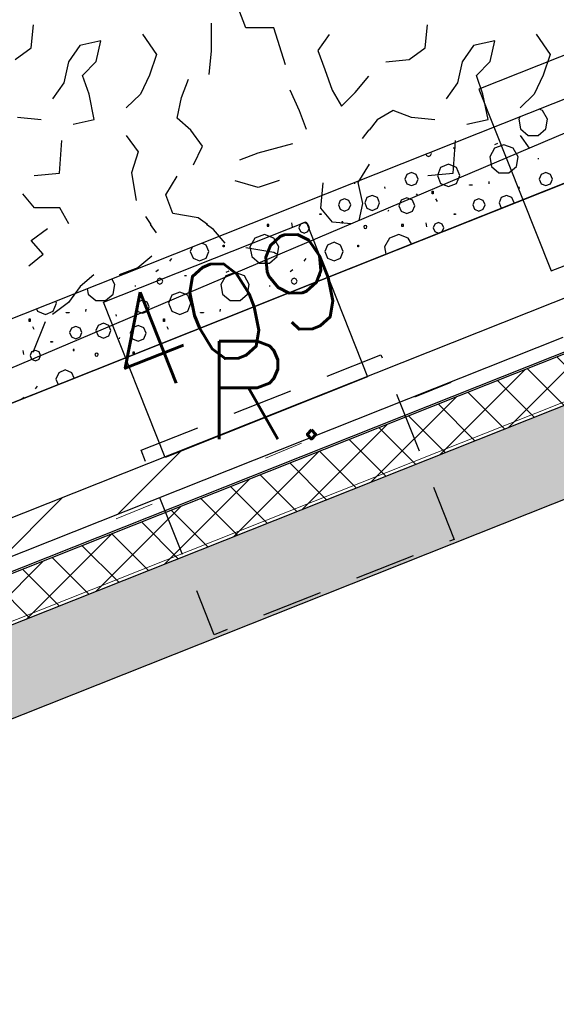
# Model space of a CAD drawing. Extents: x 1006 to 5197, y -24 to 263.
# Tile 34 of 124: x 1037.67 to 1039.04, y 14.44 to 16.96. Entities that reach past the tile are written whole.
import ezdxf

# ---------------------------------------------------------------- set-up
doc = ezdxf.new("R2010")
doc.units = 0
doc.header["$MEASUREMENT"] = 0
doc.linetypes.add('B0602', pattern=[0.3125, 0, -0.3125])
doc.linetypes.add('B0701', pattern=[0.23412, 0.156, -0.07812])
for name, color, linetype in [('00 Renvooi', 7, 'Continuous'), ('21 Buitenwanden', 7, 'Continuous'), ('22 Niet Constr Binnenwanden', 7, 'Continuous'), ('23 Vloeren', 7, 'Continuous'), ('27 Daken', 7, 'Continuous'), ('A Stramien', 7, 'Continuous'), ('Window Markers', 7, 'Continuous')]:
    doc.layers.add(name, color=color, linetype=linetype)
doc.styles.add('GENERATED_STYLE_3', font='Arial')
doc.styles.get("Standard").update_dxf_attribs({"font": 'txt', "bigfont": 'BIGFONT.SHX'})
doc.dimstyles.new('GENERATED_STYLE__1', dxfattribs={"dimtxt": 0.25, "dimasz": 0.19, "dimexe": 0.18, "dimexo": 0, "dimgap": 0.09, "dimtad": 1, "dimdec": 0, "dimlfac": 1000, "dimzin": 0, "dimdsep": 46, "dimtxsty": 'Standard', "dimblk": 'ARROWHEAD_7', "dimblk1": 'ARROWHEAD_7', "dimblk2": 'ARROWHEAD_7', "dimcen": 0.09, "dimclrd": 7, "dimclre": 7, "dimclrt": 7, "dimadec": 1, "dimazin": 0, "dimtfac": 1, "dimtdec": 4, "dimtmove": 0, "dimatfit": 3, "dimfxl": 0, "dimtolj": 1, "dimtzin": 0, "dimarcsym": 0})
doc.dimstyles.new('GENERATED_STYLE__2', dxfattribs={"dimtxt": 0.25, "dimasz": 0.19, "dimexe": 0.18, "dimexo": 0, "dimgap": 0.09, "dimtad": 1, "dimtih": 1, "dimtoh": 1, "dimdec": 0, "dimlfac": 1000, "dimzin": 0, "dimdsep": 46, "dimtxsty": 'Standard', "dimblk": 'ARROWHEAD_7', "dimblk1": 'ARROWHEAD_7', "dimblk2": 'ARROWHEAD_7', "dimcen": 0.09, "dimclrd": 7, "dimclre": 7, "dimclrt": 7, "dimadec": 1, "dimazin": 0, "dimtfac": 1, "dimtdec": 4, "dimtmove": 0, "dimatfit": 3, "dimfxl": 0, "dimtolj": 1, "dimtzin": 0, "dimarcsym": 0})

# ---------------------------------------------------------------- blocks, each defined once
blk = doc.blocks.new('ROOF_45_2', base_point=(1015.3564, 13.368))
at = {"layer": '27 Daken', "linetype": 'Continuous', "flags": 128}
blk.add_lwpolyline([(1029.3951, 15.18), (1033.0243, 15.18), (1035.0243, 15.18), (1036.2233, 15.1831), (1036.15, 15.599), (1036.9279, 15.908), (1036.9633, 15.7069), (1041.9117, 17.6726), (1041.9108, 20.258), (1034.8915, 17.4697), (1034.6025, 19.1618), (1029.3951, 17.7012)], dxfattribs=at)
blk = doc.blocks.new('*D346', base_point=(988.2137, 0))
at = {"layer": 'A Stramien', "linetype": 'Continuous'}
for p, q in [((1033.7798, 22.451), (1033.6414, 22.7995)), ((1027.0657, 19.9857), (1033.7571, 22.6437)), ((1020.3743, 17.3276), (1027.0657, 19.9857))]:
    blk.add_line(p, q, dxfattribs=at)
blk.add_circle((1033.7106, 22.6253), 0.05, dxfattribs=at)
at = {"layer": 'A Stramien', "insert": (1029.8704, 21.4226), "char_height": 0.25, "attachment_point": 1, "rotation": 21.665}
blk.add_mtext('{7.200}', dxfattribs=at)
blk = doc.blocks.new('ARROWHEAD_7')
at = {"color": 0, "linetype": 'Continuous', "lineweight": 0}
for p, q in [((0, -0.25), (0, 0.25)), ((0, 0), (-1, 0)), ((-0.25, 0), (0.25, 0))]:
    blk.add_line(p, q, dxfattribs=at)
blk.add_circle((0, 0), 0.25, dxfattribs=at)
blk = doc.blocks.new('*D347', base_point=(988.2137, 0))
at = {"layer": 'A Stramien', "linetype": 'Continuous'}
for p, q in [((1040.4712, 25.1091), (1040.3328, 25.4576)), ((1033.7571, 22.6437), (1040.4484, 25.3018)), ((1027.0657, 19.9857), (1033.7571, 22.6437))]:
    blk.add_line(p, q, dxfattribs=at)
blk.add_circle((1040.402, 25.2834), 0.05, dxfattribs=at)
at = {"layer": 'A Stramien', "insert": (1036.5618, 24.0807), "char_height": 0.25, "attachment_point": 1, "rotation": 21.665}
blk.add_mtext('{7.200}', dxfattribs=at)
blk = doc.blocks.new('*D348', base_point=(988.2137, 0))
at = {"layer": 'A Stramien', "linetype": 'Continuous'}
for p, q in [((1047.1626, 27.7672), (1047.0241, 28.1157)), ((1040.4484, 25.3018), (1047.1398, 27.9599)), ((1033.7571, 22.6437), (1040.4484, 25.3018))]:
    blk.add_line(p, q, dxfattribs=at)
blk.add_circle((1047.0934, 27.9415), 0.05, dxfattribs=at)
at = {"layer": 'A Stramien', "insert": (1044.457, 27.217), "char_height": 0.25, "attachment_point": 1, "rotation": 21.665}
blk.add_mtext('{7.200}', dxfattribs=at)
blk = doc.blocks.new('*D349', base_point=(988.2137, 0))
at = {"layer": 'A Stramien', "linetype": 'Continuous'}
for p, q in [((1053.854, 30.4253), (1053.7155, 30.7738)), ((1047.1398, 27.9599), (1053.8312, 30.618)), ((1040.4484, 25.3018), (1047.1398, 27.9599))]:
    blk.add_line(p, q, dxfattribs=at)
at = {"layer": 'A Stramien', "insert": (1049.9445, 29.3969), "char_height": 0.25, "attachment_point": 1, "rotation": 21.665}
blk.add_mtext('{7.200}', dxfattribs=at)
blk = doc.blocks.new('*D350', base_point=(988.2137, 0))
at = {"layer": 'A Stramien', "linetype": 'Continuous'}
for p, q in [((1053.8312, 30.618), (1057.1769, 31.9471)), ((1047.1398, 27.9599), (1053.8312, 30.618))]:
    blk.add_line(p, q, dxfattribs=at)
blk.add_circle((1053.7847, 30.5996), 0.05, dxfattribs=at)
at = {"layer": 'A Stramien', "insert": (1054.9631, 31.3904), "char_height": 0.25, "attachment_point": 1, "rotation": 21.665}
blk.add_mtext('{3.600}', dxfattribs=at)
blk = doc.blocks.new('*D351', base_point=(988.2137, 0))
at = {"layer": 'A Stramien', "linetype": 'Continuous'}
for p, q in [((1063.891, 34.4124), (1063.7526, 34.7609)), ((1063.7753, 34.5682), (1063.9147, 34.6236)), ((1057.1769, 31.9471), (1063.7753, 34.5682)), ((1057.1996, 31.7543), (1057.0612, 32.1029)), ((1053.8312, 30.618), (1057.1769, 31.9471))]:
    blk.add_line(p, q, dxfattribs=at)
for centre in [(1063.8218, 34.5867), (1057.1304, 31.9286)]:
    blk.add_circle(centre, 0.05, dxfattribs=at)
at = {"layer": 'A Stramien', "insert": (1059.9816, 33.384), "char_height": 0.25, "attachment_point": 1, "rotation": 21.665}
blk.add_mtext('{7.200}', dxfattribs=at)
blk = doc.blocks.new('*D355', base_point=(988.2137, 0))
at = {"layer": 'A Stramien', "linetype": 'Continuous'}
for p, q in [((1032.4831, 33.5873), (1032.4831, 33.9623)), ((1044.0071, 33.5873), (1044.0071, 33.9623)), ((1030.7271, 33.7748), (1032.5331, 33.7748)), ((1032.5331, 33.7748), (1044.0571, 33.7748))]:
    blk.add_line(p, q, dxfattribs=at)
for centre in [(1032.4831, 33.7748), (1044.0071, 33.7748)]:
    blk.add_circle(centre, 0.05, dxfattribs=at)
at = {"layer": 'A Stramien', "insert": (1037.7404, 34.0748), "char_height": 0.25, "attachment_point": 1}
blk.add_mtext('{11.524}', dxfattribs=at)
blk = doc.blocks.new('*D356', base_point=(988.2137, 0))
at = {"layer": 'A Stramien', "linetype": 'Continuous'}
for p, q in [((1044.0071, 33.5873), (1044.0071, 33.9623)), ((1049.8006, 33.5873), (1049.8006, 33.9623)), ((1032.5331, 33.7748), (1044.0571, 33.7748)), ((1044.0571, 33.7748), (1049.8506, 33.7748))]:
    blk.add_line(p, q, dxfattribs=at)
for centre in [(1044.0071, 33.7748), (1049.8006, 33.7748)]:
    blk.add_circle(centre, 0.05, dxfattribs=at)
at = {"layer": 'A Stramien', "insert": (1046.4909, 34.0748), "char_height": 0.25, "attachment_point": 1}
blk.add_mtext('{5.794}', dxfattribs=at)
blk = doc.blocks.new('*D357', base_point=(988.2137, 0))
at = {"layer": 'A Stramien', "linetype": 'Continuous'}
for p, q in [((1049.8006, 33.5873), (1049.8006, 33.9623)), ((1055.5648, 33.5873), (1055.5648, 33.9623)), ((1044.0571, 33.7748), (1049.8506, 33.7748)), ((1049.8506, 33.7748), (1055.6148, 33.7748))]:
    blk.add_line(p, q, dxfattribs=at)
for centre in [(1049.8006, 33.7748), (1055.5648, 33.7748)]:
    blk.add_circle(centre, 0.05, dxfattribs=at)
at = {"layer": 'A Stramien', "insert": (1052.2697, 34.0748), "char_height": 0.25, "attachment_point": 1}
blk.add_mtext('{5.764}', dxfattribs=at)
blk = doc.blocks.new('*D364', base_point=(988.2137, 0))
at = {"layer": 'A Stramien', "linetype": 'Continuous'}
for p, q in [((1043.4001, -2.1848), (1043.4001, -1.8098)), ((1046.4001, -2.1848), (1046.4001, -1.8098)), ((1032.5331, -1.9973), (1043.4501, -1.9973)), ((1043.4501, -1.9973), (1046.4501, -1.9973))]:
    blk.add_line(p, q, dxfattribs=at)
for centre in [(1043.4001, -1.9973), (1046.4001, -1.9973)]:
    blk.add_circle(centre, 0.05, dxfattribs=at)
at = {"layer": 'A Stramien', "insert": (1044.4871, -1.6973), "char_height": 0.25, "attachment_point": 1}
blk.add_mtext('{3.000}', dxfattribs=at)
blk = doc.blocks.new('*D365', base_point=(988.2137, 0))
at = {"layer": 'A Stramien', "linetype": 'Continuous'}
for p, q in [((1046.4001, -2.1848), (1046.4001, -1.8098)), ((1053.6001, -2.1848), (1053.6001, -1.8098)), ((1043.4501, -1.9973), (1046.4501, -1.9973)), ((1046.4501, -1.9973), (1053.6501, -1.9973))]:
    blk.add_line(p, q, dxfattribs=at)
for centre in [(1046.4001, -1.9973), (1053.6001, -1.9973)]:
    blk.add_circle(centre, 0.05, dxfattribs=at)
at = {"layer": 'A Stramien', "insert": (1049.5871, -1.6973), "char_height": 0.25, "attachment_point": 1}
blk.add_mtext('{7.200}', dxfattribs=at)
blk = doc.blocks.new('ROOF_46_2', base_point=(1041.8905, 22.2177))
at = {"layer": '27 Daken', "color": 255, "linetype": 'Continuous', "lineweight": 0, "flags": 128}
blk.add_lwpolyline([(1036.5903, 15.001), (1041.8905, 17.1064), (1041.8905, 22.2177)], dxfattribs=at)
blk = doc.blocks.new('*X466', base_point=(988.2137, 0))
at = {"layer": '27 Daken', "linetype": 'Continuous'}
for p, q in [((1038.2487, 16.938), (1038.2307, 16.985)), ((1037.6997, 16.887), (1037.7057, 16.946)), ((1038.1607, 16.879), (1038.1607, 16.95)), ((1038.3197, 16.938), (1038.2487, 16.938)), ((1038.3497, 16.844), (1038.3197, 16.938)), ((1038.7067, 16.887), (1038.7127, 16.946)), ((1037.9837, 16.922), (1038.0197, 16.87)), ((1038.4617, 16.921), (1038.4327, 16.88)), ((1038.9907, 16.922), (1039.0267, 16.87)), ((1037.6587, 16.857), (1037.6997, 16.887)), ((1037.8237, 16.893), (1037.7947, 16.851)), ((1037.8777, 16.905), (1037.8237, 16.893)), ((1037.8657, 16.852), (1037.8777, 16.905)), ((1038.6657, 16.857), (1038.7067, 16.887)), ((1038.8307, 16.893), (1038.8017, 16.851)), ((1038.8847, 16.905), (1038.8307, 16.893)), ((1038.8727, 16.852), (1038.8847, 16.905)), ((1038.0197, 16.87), (1038.0017, 16.817)), ((1038.1547, 16.819), (1038.1607, 16.879)), ((1038.4327, 16.88), (1038.4507, 16.832)), ((1039.0267, 16.87), (1039.0087, 16.817)), ((1037.7947, 16.851), (1037.7827, 16.798)), ((1037.8307, 16.816), (1037.8657, 16.852)), ((1038.6067, 16.851), (1038.6657, 16.857)), ((1038.8017, 16.851), (1038.7897, 16.798)), ((1038.8377, 16.816), (1038.8727, 16.852)), ((1037.8477, 16.769), (1037.8307, 16.816)), ((1038.0017, 16.817), (1037.9787, 16.769)), ((1038.4507, 16.832), (1038.4687, 16.779)), ((1038.5277, 16.773), (1038.5627, 16.815)), ((1038.8547, 16.769), (1038.8377, 16.816)), ((1039.0087, 16.817), (1038.9857, 16.769)), ((1037.7827, 16.798), (1037.7537, 16.757)), ((1038.0837, 16.76), (1038.1017, 16.807)), ((1038.7897, 16.798), (1038.7607, 16.757)), ((1037.8607, 16.704), (1037.8477, 16.769)), ((1037.9787, 16.769), (1037.9427, 16.734)), ((1038.0727, 16.707), (1038.0837, 16.76)), ((1038.3857, 16.726), (1038.3617, 16.779)), ((1038.4687, 16.779), (1038.4927, 16.738)), ((1038.4927, 16.738), (1038.5277, 16.773)), ((1038.8677, 16.704), (1038.8547, 16.769)), ((1038.9857, 16.769), (1038.9497, 16.734)), ((1037.7247, 16.703), (1037.6647, 16.709)), ((1038.4037, 16.678), (1038.3857, 16.726)), ((1038.6247, 16.727), (1038.5837, 16.703)), ((1038.6717, 16.709), (1038.6247, 16.727)), ((1038.7317, 16.703), (1038.6717, 16.709)), ((1037.8067, 16.692), (1037.8607, 16.704)), ((1038.1077, 16.677), (1038.0727, 16.707)), ((1038.5837, 16.703), (1038.5637, 16.6763)), ((1038.8137, 16.692), (1038.8677, 16.704)), ((1037.9427, 16.663), (1037.9727, 16.621)), ((1038.1377, 16.636), (1038.1077, 16.677)), ((1038.5626, 16.6774), (1038.5457, 16.655)), ((1038.9497, 16.663), (1038.973, 16.6305)), ((1037.7717, 16.567), (1037.7777, 16.65)), ((1038.1147, 16.588), (1038.1377, 16.636)), ((1038.2797, 16.619), (1038.3687, 16.643)), ((1038.7787, 16.567), (1038.7847, 16.65)), ((1037.9727, 16.621), (1037.9557, 16.568)), ((1038.2327, 16.601), (1038.2797, 16.619)), ((1038.5637, 16.59), (1038.5347, 16.543)), ((1037.7067, 16.561), (1037.7717, 16.567)), ((1037.9557, 16.568), (1037.9677, 16.497)), ((1038.0437, 16.511), (1038.0727, 16.559)), ((1038.7137, 16.561), (1038.7787, 16.567)), ((1038.2797, 16.53), (1038.2207, 16.547)), ((1038.3337, 16.548), (1038.2797, 16.53)), ((1038.4397, 16.477), (1038.4457, 16.542)), ((1038.5347, 16.543), (1038.5467, 16.489)), ((1037.7077, 16.478), (1037.6777, 16.514)), ((1038.0617, 16.464), (1038.0437, 16.511)), ((1038.6882, 16.5098), (1038.6847, 16.514)), ((1038.5467, 16.489), (1038.5369, 16.4456)), ((1037.7727, 16.478), (1037.7077, 16.478)), ((1037.7957, 16.437), (1037.7727, 16.478)), ((1037.9917, 16.456), (1038.0055, 16.436)), ((1038.1267, 16.453), (1038.0617, 16.464)), ((1038.4697, 16.442), (1038.4397, 16.477)), ((1038.0035, 16.436), (1038.0187, 16.414)), ((1038.15, 16.436), (1038.1267, 16.453)), ((1038.1657, 16.423), (1038.148, 16.436)), ((1038.5179, 16.4376), (1038.4697, 16.442)), ((1037.6997, 16.395), (1037.7407, 16.425)), ((1038.1957, 16.388), (1038.1657, 16.423)), ((1037.7297, 16.36), (1037.6997, 16.395)), ((1037.6937, 16.33), (1037.7297, 16.36)), ((1038.3197, 16.364), (1038.2487, 16.376)), ((1038.3305, 16.3581), (1038.3197, 16.364)), ((1038.0077, 16.355), (1037.9717, 16.325)), ((1037.8597, 16.307), (1037.8247, 16.277)), ((1037.9717, 16.325), (1037.9247, 16.307)), ((1037.8247, 16.277), (1037.7947, 16.236)), ((1037.7947, 16.236), (1037.7537, 16.206)), ((1037.7047, 16.109), (1037.7357, 16.188))]:
    blk.add_line(p, q, dxfattribs=at)
blk = doc.blocks.new('HATCH_428_2', base_point=(990.0137, 0))
at = {"layer": '27 Daken', "linetype": 'Continuous'}
blk.add_line((1035.9653, 15.3555), (1042.3472, 18.0608), dxfattribs=at)
blk.add_blockref('*X466', (988.2137, 0), dxfattribs=at)
blk = doc.blocks.new('*X486', base_point=(988.2137, 0))
at = {"layer": '27 Daken', "linetype": 'Continuous'}
for p, q in [((1038.9497, 16.7112), (1038.9461, 16.7051)), ((1039.0071, 16.7273), (1038.9983, 16.7305)), ((1039.02, 16.7051), (1039.0071, 16.7273)), ((1038.9461, 16.7051), (1038.9506, 16.6798)), ((1039.0155, 16.6798), (1039.02, 16.7051)), ((1038.9506, 16.6798), (1038.9702, 16.6633)), ((1038.9702, 16.6633), (1038.9959, 16.6633)), ((1038.9959, 16.6633), (1039.0155, 16.6798)), ((1038.892, 16.6428), (1038.8841, 16.6393)), ((1038.9081, 16.6393), (1038.8844, 16.6307)), ((1038.9318, 16.6307), (1038.9081, 16.6393)), ((1038.7088, 16.6155), (1038.7103, 16.6118)), ((1038.7103, 16.6118), (1038.7155, 16.6096)), ((1038.7155, 16.6096), (1038.7208, 16.6118)), ((1038.7208, 16.6118), (1038.7229, 16.617)), ((1038.7229, 16.617), (1038.7215, 16.6205)), ((1038.784, 16.6309), (1038.7787, 16.6309)), ((1038.8844, 16.6307), (1038.8718, 16.6089)), ((1038.8718, 16.6089), (1038.8762, 16.5841)), ((1038.9443, 16.6089), (1038.9318, 16.6307)), ((1038.94, 16.5841), (1038.9443, 16.6089)), ((1038.7666, 16.5894), (1038.7464, 16.581)), ((1038.7868, 16.581), (1038.7666, 16.5894)), ((1038.8762, 16.5841), (1038.8955, 16.5679)), ((1038.9207, 16.5679), (1038.94, 16.5841)), ((1038.995, 16.6047), (1038.9979, 16.6047)), ((1038.6598, 16.5638), (1038.6548, 16.5518)), ((1038.6717, 16.5687), (1038.6598, 16.5638)), ((1038.6837, 16.5638), (1038.6717, 16.5687)), ((1038.6886, 16.5518), (1038.6837, 16.5638)), ((1038.7464, 16.581), (1038.7381, 16.5608)), ((1038.7381, 16.5608), (1038.7464, 16.5406)), ((1038.7952, 16.5608), (1038.7868, 16.581)), ((1038.7868, 16.5406), (1038.7952, 16.5608)), ((1038.8955, 16.5679), (1038.9207, 16.5679)), ((1039.0034, 16.5638), (1038.9985, 16.5518)), ((1039.0153, 16.5687), (1039.0034, 16.5638)), ((1039.0273, 16.5638), (1039.0153, 16.5687)), ((1039.0322, 16.5518), (1039.0273, 16.5638)), ((1038.5261, 16.5429), (1038.5259, 16.5394)), ((1038.6046, 16.5274), (1038.6036, 16.5322)), ((1038.6548, 16.5518), (1038.6598, 16.5399)), ((1038.6598, 16.5399), (1038.6717, 16.5349)), ((1038.6717, 16.5349), (1038.6837, 16.5399)), ((1038.6837, 16.5399), (1038.6886, 16.5518)), ((1038.7464, 16.5406), (1038.7666, 16.5323)), ((1038.7666, 16.5323), (1038.7868, 16.5406)), ((1038.8198, 16.537), (1038.8272, 16.537)), ((1038.8198, 16.5363), (1038.8198, 16.537)), ((1038.8272, 16.5363), (1038.8198, 16.5363)), ((1038.8272, 16.537), (1038.8272, 16.5363)), ((1038.8699, 16.5458), (1038.8695, 16.5394)), ((1038.9482, 16.5274), (1038.9473, 16.5322)), ((1038.9985, 16.5518), (1039.0034, 16.5399)), ((1039.0034, 16.5399), (1039.0153, 16.5349)), ((1039.0153, 16.5349), (1039.0273, 16.5399)), ((1039.0273, 16.5399), (1039.0322, 16.5518)), ((1038.5714, 16.5098), (1038.5579, 16.5042)), ((1038.5849, 16.5042), (1038.5714, 16.5098)), ((1038.7251, 16.5204), (1038.7275, 16.5204)), ((1038.7251, 16.5137), (1038.7251, 16.5204)), ((1038.7275, 16.5137), (1038.7251, 16.5137)), ((1038.7275, 16.5204), (1038.7275, 16.5137)), ((1038.9151, 16.5098), (1038.9016, 16.5042)), ((1038.9285, 16.5042), (1038.9151, 16.5098)), ((1038.4895, 16.4967), (1038.4849, 16.4856)), ((1038.4849, 16.4856), (1038.4895, 16.4745)), ((1038.5007, 16.5013), (1038.4895, 16.4967)), ((1038.5118, 16.4967), (1038.5007, 16.5013)), ((1038.5164, 16.4856), (1038.5118, 16.4967)), ((1038.5118, 16.4745), (1038.5164, 16.4856)), ((1038.5579, 16.5042), (1038.5524, 16.4907)), ((1038.5524, 16.4907), (1038.5579, 16.4772)), ((1038.5905, 16.4907), (1038.5849, 16.5042)), ((1038.5849, 16.4772), (1038.5905, 16.4907)), ((1038.6458, 16.4981), (1038.6399, 16.4837)), ((1038.6399, 16.4837), (1038.6458, 16.4694)), ((1038.6602, 16.5041), (1038.6458, 16.4981)), ((1038.6745, 16.4981), (1038.6602, 16.5041)), ((1038.6805, 16.4837), (1038.6745, 16.4981)), ((1038.6745, 16.4694), (1038.6805, 16.4837)), ((1038.7336, 16.5009), (1038.7373, 16.4942)), ((1038.8332, 16.4967), (1038.8286, 16.4856)), ((1038.8286, 16.4856), (1038.8332, 16.4745)), ((1038.8443, 16.5013), (1038.8332, 16.4967)), ((1038.8554, 16.4967), (1038.8443, 16.5013)), ((1038.86, 16.4856), (1038.8554, 16.4967)), ((1038.8554, 16.4745), (1038.86, 16.4856)), ((1038.9016, 16.5042), (1038.896, 16.4907)), ((1038.896, 16.4907), (1038.9016, 16.4772)), ((1038.9341, 16.4907), (1038.9285, 16.5042)), ((1038.9337, 16.4896), (1038.9341, 16.4907)), ((1038.4371, 16.463), (1038.4407, 16.463)), ((1038.4371, 16.4611), (1038.4371, 16.463)), ((1038.4407, 16.4611), (1038.4371, 16.4611)), ((1038.4407, 16.463), (1038.4407, 16.4611)), ((1038.4895, 16.4745), (1038.5007, 16.4699)), ((1038.5007, 16.4699), (1038.5118, 16.4745)), ((1038.5579, 16.4772), (1038.5714, 16.4716)), ((1038.5714, 16.4716), (1038.5849, 16.4772)), ((1038.6122, 16.4694), (1038.6138, 16.473)), ((1038.6458, 16.4694), (1038.6602, 16.4634)), ((1038.6602, 16.4634), (1038.6745, 16.4694)), ((1038.7807, 16.463), (1038.7844, 16.463)), ((1038.7807, 16.4611), (1038.7807, 16.463)), ((1038.7844, 16.4611), (1038.7807, 16.4611)), ((1038.7844, 16.463), (1038.7844, 16.4611)), ((1038.8332, 16.4745), (1038.8443, 16.4699)), ((1038.8443, 16.4699), (1038.8554, 16.4745)), ((1038.9016, 16.4772), (1038.902, 16.477)), ((1038.3075, 16.4354), (1038.3026, 16.4354)), ((1038.3026, 16.4354), (1038.3026, 16.4312)), ((1038.3026, 16.4312), (1038.3075, 16.4312)), ((1038.3075, 16.4312), (1038.3075, 16.4354)), ((1038.3649, 16.4402), (1038.3667, 16.4298)), ((1038.3878, 16.4364), (1038.3839, 16.4269)), ((1038.3973, 16.4403), (1038.3878, 16.4364)), ((1038.4068, 16.4364), (1038.3973, 16.4403)), ((1038.4107, 16.4269), (1038.4068, 16.4364)), ((1038.4964, 16.4428), (1038.4939, 16.4428)), ((1038.4939, 16.4428), (1038.4939, 16.4397)), ((1038.4939, 16.4397), (1038.4964, 16.4397)), ((1038.4964, 16.4397), (1038.4964, 16.4428)), ((1038.551, 16.4322), (1038.5498, 16.4293)), ((1038.5539, 16.4334), (1038.551, 16.4322)), ((1038.5568, 16.4322), (1038.5539, 16.4334)), ((1038.558, 16.4293), (1038.5568, 16.4322)), ((1038.6511, 16.4354), (1038.6462, 16.4354)), ((1038.6462, 16.4354), (1038.6462, 16.4312)), ((1038.6462, 16.4312), (1038.6511, 16.4312)), ((1038.6511, 16.4312), (1038.6511, 16.4354)), ((1038.7086, 16.4402), (1038.7103, 16.4298)), ((1038.7315, 16.4364), (1038.7275, 16.4269)), ((1038.7409, 16.4403), (1038.7315, 16.4364)), ((1038.7504, 16.4364), (1038.7409, 16.4403)), ((1038.7544, 16.4269), (1038.7504, 16.4364)), ((1038.2958, 16.4098), (1038.2717, 16.401)), ((1038.3199, 16.401), (1038.2958, 16.4098)), ((1038.3839, 16.4269), (1038.3878, 16.4174)), ((1038.3878, 16.4174), (1038.3973, 16.4135)), ((1038.3973, 16.4135), (1038.4068, 16.4174)), ((1038.4068, 16.4174), (1038.4107, 16.4269)), ((1038.5498, 16.4293), (1038.551, 16.4264)), ((1038.551, 16.4264), (1038.5539, 16.4252)), ((1038.5539, 16.4252), (1038.5568, 16.4264)), ((1038.5568, 16.4264), (1038.558, 16.4293)), ((1038.6394, 16.4098), (1038.6153, 16.401)), ((1038.6635, 16.401), (1038.6394, 16.4098)), ((1038.7275, 16.4269), (1038.7315, 16.4174)), ((1038.7315, 16.4174), (1038.7409, 16.4135)), ((1038.7409, 16.4135), (1038.7504, 16.4174)), ((1038.7504, 16.4174), (1038.7544, 16.4269)), ((1038.1469, 16.3832), (1038.1357, 16.3878)), ((1038.1539, 16.3663), (1038.1469, 16.3832)), ((1038.1907, 16.3829), (1038.1925, 16.3829)), ((1038.1907, 16.3786), (1038.1907, 16.3829)), ((1038.1925, 16.3829), (1038.1925, 16.3786)), ((1038.2717, 16.401), (1038.2589, 16.3788)), ((1038.3327, 16.3788), (1038.3199, 16.401)), ((1038.4569, 16.3832), (1038.45, 16.3663)), ((1038.4738, 16.3901), (1038.4569, 16.3832)), ((1038.4906, 16.3832), (1038.4738, 16.3901)), ((1038.4975, 16.3663), (1038.4906, 16.3832)), ((1038.5343, 16.3829), (1038.5361, 16.3829)), ((1038.5343, 16.3786), (1038.5343, 16.3829)), ((1038.5361, 16.3829), (1038.5361, 16.3786)), ((1038.6153, 16.401), (1038.6025, 16.3788)), ((1038.6723, 16.3858), (1038.6635, 16.401)), ((1038.1112, 16.3781), (1038.1063, 16.3663)), ((1038.1063, 16.3663), (1038.1133, 16.3495)), ((1038.1469, 16.3495), (1038.1539, 16.3663)), ((1038.1925, 16.3786), (1038.1907, 16.3786)), ((1038.2589, 16.3788), (1038.2633, 16.3536)), ((1038.3283, 16.3536), (1038.3327, 16.3788)), ((1038.45, 16.3663), (1038.4569, 16.3495)), ((1038.4906, 16.3495), (1038.4975, 16.3663)), ((1038.5361, 16.3786), (1038.5343, 16.3786)), ((1038.6025, 16.3788), (1038.6059, 16.3594)), ((1038.054, 16.3418), (1038.0592, 16.3488)), ((1038.1133, 16.3495), (1038.1301, 16.3426)), ((1038.1301, 16.3426), (1038.1469, 16.3495)), ((1038.2633, 16.3536), (1038.283, 16.3371)), ((1038.283, 16.3371), (1038.3086, 16.3371)), ((1038.3086, 16.3371), (1038.3283, 16.3536)), ((1038.3976, 16.3418), (1038.4029, 16.3488)), ((1038.4569, 16.3495), (1038.4738, 16.3426)), ((1038.4738, 16.3426), (1038.4906, 16.3495)), ((1038.0178, 16.3157), (1038.0248, 16.3209)), ((1038.2047, 16.3165), (1038.1969, 16.3131)), ((1038.2208, 16.3131), (1038.1972, 16.3044)), ((1038.2445, 16.3044), (1038.2208, 16.3131)), ((1038.3615, 16.3157), (1038.3684, 16.3209)), ((1037.9135, 16.2826), (1037.9055, 16.2964)), ((1037.9091, 16.2578), (1037.9135, 16.2826)), ((1038.0231, 16.296), (1038.0209, 16.2908)), ((1038.0209, 16.2908), (1038.0231, 16.2855)), ((1038.0283, 16.2981), (1038.0231, 16.296)), ((1038.0231, 16.2855), (1038.0283, 16.2834)), ((1038.0335, 16.296), (1038.0283, 16.2981)), ((1038.0283, 16.2834), (1038.0335, 16.2855)), ((1038.0357, 16.2908), (1038.0335, 16.296)), ((1038.0335, 16.2855), (1038.0357, 16.2908)), ((1038.0967, 16.3047), (1038.0915, 16.3047)), ((1038.1972, 16.3044), (1038.1846, 16.2826)), ((1038.1846, 16.2826), (1038.1889, 16.2578)), ((1038.2571, 16.2826), (1038.2445, 16.3044)), ((1038.2527, 16.2578), (1038.2571, 16.2826)), ((1038.3667, 16.296), (1038.3645, 16.2908)), ((1038.3645, 16.2908), (1038.3667, 16.2855)), ((1038.3719, 16.2981), (1038.3667, 16.296)), ((1038.3667, 16.2855), (1038.3719, 16.2834)), ((1038.3771, 16.296), (1038.3719, 16.2981)), ((1038.3719, 16.2834), (1038.3771, 16.2855)), ((1038.3793, 16.2908), (1038.3771, 16.296)), ((1038.3771, 16.2855), (1038.3793, 16.2908)), ((1038.4403, 16.3047), (1038.4351, 16.3047)), ((1037.8429, 16.2715), (1037.8453, 16.2578)), ((1037.8453, 16.2578), (1037.8646, 16.2416)), ((1037.8898, 16.2416), (1037.9091, 16.2578)), ((1037.9641, 16.2785), (1037.967, 16.2785)), ((1038.0592, 16.2547), (1038.0508, 16.2345)), ((1038.0794, 16.2631), (1038.0592, 16.2547)), ((1038.0996, 16.2547), (1038.0794, 16.2631)), ((1038.1079, 16.2345), (1038.0996, 16.2547)), ((1038.1889, 16.2578), (1038.2082, 16.2416)), ((1038.2334, 16.2416), (1038.2527, 16.2578)), ((1038.3077, 16.2785), (1038.3106, 16.2785)), ((1037.7559, 16.2144), (1037.7643, 16.2345)), ((1037.7643, 16.2345), (1037.7622, 16.2395)), ((1037.8646, 16.2416), (1037.8898, 16.2416)), ((1037.9725, 16.2375), (1037.9676, 16.2256)), ((1037.9844, 16.2425), (1037.9725, 16.2375)), ((1037.9964, 16.2375), (1037.9844, 16.2425)), ((1038.0013, 16.2256), (1037.9964, 16.2375)), ((1038.0508, 16.2345), (1038.0592, 16.2144)), ((1038.0996, 16.2144), (1038.1079, 16.2345)), ((1038.2082, 16.2416), (1038.2334, 16.2416)), ((1037.7132, 16.22), (1037.7155, 16.2144)), ((1037.7155, 16.2144), (1037.7357, 16.206)), ((1037.7357, 16.206), (1037.7559, 16.2144)), ((1037.7889, 16.2107), (1037.7963, 16.2107)), ((1037.7889, 16.2101), (1037.7889, 16.2107)), ((1037.7963, 16.2101), (1037.7889, 16.2101)), ((1037.7963, 16.2107), (1037.7963, 16.2101)), ((1037.839, 16.2195), (1037.8386, 16.2132)), ((1037.9173, 16.2011), (1037.9164, 16.2059)), ((1037.9676, 16.2256), (1037.9725, 16.2136)), ((1037.9725, 16.2136), (1037.9844, 16.2087)), ((1037.9844, 16.2087), (1037.9964, 16.2136)), ((1037.9964, 16.2136), (1038.0013, 16.2256)), ((1038.0592, 16.2144), (1038.0794, 16.206)), ((1038.0794, 16.206), (1038.0996, 16.2144)), ((1038.1326, 16.2107), (1038.1399, 16.2107)), ((1038.1326, 16.2101), (1038.1326, 16.2107)), ((1038.1399, 16.2101), (1038.1326, 16.2101)), ((1038.1399, 16.2107), (1038.1399, 16.2101)), ((1038.1826, 16.2195), (1038.1822, 16.2132)), ((1037.6942, 16.1942), (1037.6966, 16.1942)), ((1037.6942, 16.1875), (1037.6942, 16.1942)), ((1037.6966, 16.1875), (1037.6942, 16.1875)), ((1037.6966, 16.1942), (1037.6966, 16.1875)), ((1037.8842, 16.1835), (1037.8707, 16.1779)), ((1037.8976, 16.1779), (1037.8842, 16.1835)), ((1038.0378, 16.1942), (1038.0403, 16.1942)), ((1038.0378, 16.1875), (1038.0378, 16.1942)), ((1038.0403, 16.1875), (1038.0378, 16.1875)), ((1038.0403, 16.1942), (1038.0403, 16.1875)), ((1037.7027, 16.1746), (1037.7064, 16.1679)), ((1037.8023, 16.1704), (1037.7977, 16.1593)), ((1037.7977, 16.1593), (1037.8023, 16.1482)), ((1037.8134, 16.1751), (1037.8023, 16.1704)), ((1037.8245, 16.1704), (1037.8134, 16.1751)), ((1037.8291, 16.1593), (1037.8245, 16.1704)), ((1037.8245, 16.1482), (1037.8291, 16.1593)), ((1037.8707, 16.1779), (1037.8651, 16.1644)), ((1037.8651, 16.1644), (1037.8707, 16.151)), ((1037.9032, 16.1644), (1037.8976, 16.1779)), ((1037.8976, 16.151), (1037.9032, 16.1644)), ((1037.9585, 16.1718), (1037.9526, 16.1575)), ((1037.9526, 16.1575), (1037.9585, 16.1431)), ((1037.9729, 16.1778), (1037.9585, 16.1718)), ((1037.9873, 16.1718), (1037.9729, 16.1778)), ((1037.9932, 16.1575), (1037.9873, 16.1718)), ((1037.9873, 16.1431), (1037.9932, 16.1575)), ((1038.0463, 16.1746), (1038.05, 16.1679)), ((1037.7498, 16.1367), (1037.7535, 16.1367)), ((1037.7498, 16.1349), (1037.7498, 16.1367)), ((1037.7535, 16.1349), (1037.7498, 16.1349)), ((1037.7535, 16.1367), (1037.7535, 16.1349)), ((1037.8023, 16.1482), (1037.8134, 16.1436)), ((1037.8134, 16.1436), (1037.8245, 16.1482)), ((1037.8707, 16.151), (1037.8842, 16.1454)), ((1037.8842, 16.1454), (1037.8976, 16.151)), ((1037.9249, 16.1432), (1037.9265, 16.1467)), ((1037.9585, 16.1431), (1037.9729, 16.1372)), ((1037.9729, 16.1372), (1037.9873, 16.1431)), ((1037.6777, 16.1139), (1037.6794, 16.1035)), ((1037.7006, 16.1101), (1037.6966, 16.1006)), ((1037.7101, 16.114), (1037.7006, 16.1101)), ((1037.7195, 16.1101), (1037.7101, 16.114)), ((1037.7235, 16.1006), (1037.7195, 16.1101)), ((1037.8091, 16.1165), (1037.8067, 16.1165)), ((1037.8067, 16.1165), (1037.8067, 16.1135)), ((1037.8067, 16.1135), (1037.8091, 16.1135)), ((1037.8091, 16.1135), (1037.8091, 16.1165)), ((1037.8637, 16.106), (1037.8625, 16.1031)), ((1037.8666, 16.1072), (1037.8637, 16.106)), ((1037.8695, 16.106), (1037.8666, 16.1072)), ((1037.8707, 16.1031), (1037.8695, 16.106)), ((1037.9638, 16.1092), (1037.9589, 16.1092)), ((1037.9589, 16.1092), (1037.9589, 16.1049)), ((1037.9589, 16.1049), (1037.9638, 16.1049)), ((1037.9638, 16.1049), (1037.9638, 16.1092)), ((1037.6966, 16.1006), (1037.7006, 16.0911)), ((1037.7006, 16.0911), (1037.7101, 16.0872)), ((1037.7101, 16.0872), (1037.7195, 16.0911)), ((1037.7195, 16.0911), (1037.7235, 16.1006)), ((1037.8625, 16.1031), (1037.8637, 16.1002)), ((1037.8637, 16.1002), (1037.8666, 16.099)), ((1037.8666, 16.099), (1037.8695, 16.1002)), ((1037.8695, 16.1002), (1037.8707, 16.1031)), ((1037.7697, 16.0569), (1037.7627, 16.0401)), ((1037.7865, 16.0639), (1037.7697, 16.0569)), ((1037.8033, 16.0569), (1037.7865, 16.0639)), ((1037.8091, 16.0429), (1037.8033, 16.0569)), ((1037.7627, 16.0401), (1037.7683, 16.0267)), ((1037.7104, 16.0155), (1037.7156, 16.0225)), ((1037.6742, 15.9894), (1037.6812, 15.9946))]:
    blk.add_line(p, q, dxfattribs=at)
blk = doc.blocks.new('HATCH_844_2', base_point=(990.0137, 0))
at = {"layer": '27 Daken', "linetype": 'Continuous'}
for p, q in [((1042.3472, 18.0608), (1035.7998, 15.4599)), ((1035.7991, 15.2444), (1042.421, 17.8749))]:
    blk.add_line(p, q, dxfattribs=at)
blk.add_blockref('*X486', (988.2137, 0), dxfattribs=at)
blk = doc.blocks.new('SLAB_488_2', base_point=(1057.11, 23.5017))
at = {"layer": '23 Vloeren', "color": 255, "linetype": 'B0602', "lineweight": 0, "flags": 128}
blk.add_lwpolyline([(1057.11, 23.5017), (1030.6543, 12.7249), (1030.6543, 0.25), (1042.7262, 0.25), (1042.7264, 1.65), (1043.6201, 1.6499), (1043.6201, 5.2832), (1046.1801, 5.2832), (1046.1801, 1.6499), (1065.9921, 1.65), (1065.9921, 0.85), (1073.9709, 0.85), (1072.3048, 33.1354), (1055.8756, 26.6091)], close=True, dxfattribs=at)
blk = doc.blocks.new('D Marker 11_49', base_point=(988.2137, 0))
at = {"layer": 'Window Markers', "linetype": 'Continuous'}
for p, q in [((987.8378, -0.5546), (987.8378, -1.0546)), ((988.6002, -0.5546), (987.8378, -0.5546)), ((988.6002, -1.0546), (988.6002, -0.5546)), ((987.8378, -1.0546), (988.6002, -1.0546))]:
    blk.add_line(p, q, dxfattribs=at)
at = {"layer": 'Window Markers', "linetype": 'Continuous', "insert": (988.4478, -0.7002), "char_height": 0.2, "attachment_point": 7, "rotation": 180, "style": 'GENERATED_STYLE_3'}
blk.add_mtext('{408}', dxfattribs=at)
blk = doc.blocks.new('WALL_577_2', base_point=(1056.9456, 23.6447))
at = {"layer": '21 Buitenwanden', "linetype": 'Continuous'}
h = blk.add_hatch(dxfattribs=at)
h.set_pattern_fill('10_Baksteen_0002', color=256, style=0, pattern_type=2)
h.set_pattern_definition([(45, (988.21373, 0), (-0.459619, 0.459619), []), (45, (988.1218, 0.0919), (-0.459619, 0.459619), [])])
h.paths.add_polyline_path([(1030.8043, 12.8682), (1039.0586, 16.1472), (1039.1098, 16.2659), (1030.8043, 12.9666)], flags=0)
h = blk.add_hatch(dxfattribs=at)
h.set_pattern_fill('13_45gr_isolatie_0002', color=256, style=0, pattern_type=2)
h.set_pattern_definition([(45, (988.21373, 0), (-0.05303301, 0.05303301), []), (135, (988.21373, 0), (0.05303301, 0.05303301), [])])
h.paths.add_polyline_path([(1030.8043, 12.8245), (1030.8043, 12.6934), (1039.2035, 16.0299), (1039.1887, 16.0671), (1039.1038, 16.0334), (1039.0736, 16.1094)], flags=0)
h = blk.add_hatch(dxfattribs=at)
h.set_pattern_fill('11_Constructie_beton_0002', color=256, style=0, pattern_type=2)
h.set_pattern_definition([(0, (988.21373, 0), (0, 0.623538), [0.06, -0.3]), (0, (988.39373, 0.3118), (0, 0.623538), [0.06, -0.3]), (60, (988.21373, 0), (-0.54, 0.311769), [0.06, -0.3]), (60, (988.57373, 0), (-0.54, 0.311769), [0.06, -0.3]), (120, (988.27373, 0), (0.54, 0.311769), [0.06, -0.3]), (120, (988.63373, 0), (0.54, 0.311769), [0.06, -0.3]), (0, (988.21373, 0.06), (0, 0.12), [0, -0.12, 0, -0.18]), (45, (988.27373, 0.06), (-0.08485282, 0.08485282), [0, -0.09, 0, -0.15])])
h.paths.add_polyline_path([(1039.2035, 16.0299), (1030.8043, 12.6934), (1030.8043, 12.453), (1039.286, 15.8223)], flags=0)
for p, q in [((1039.1098, 16.2659), (1030.8043, 12.9666)), ((1039.0586, 16.1472), (1030.8043, 12.8682)), ((1030.8043, 12.8245), (1039.0736, 16.1094)), ((1030.8043, 12.6934), (1039.2035, 16.0299)), ((1031.1241, 12.5801), (1039.286, 15.8223))]:
    blk.add_line(p, q, dxfattribs=at)
at = {"layer": 'Window Markers', "rotation": 201.6650055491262}
blk.add_blockref('D Marker 11_49', (1039.5927, 15.9441), dxfattribs=at)
blk = doc.blocks.new('WALL_582_2', base_point=(1042.9911, 18.1014))
at = {"layer": '22 Niet Constr Binnenwanden', "linetype": 'Continuous'}
for p, q in [((1042.9911, 18.1014), (1036.9633, 15.7069)), ((1037.111, 15.3352), (1043.1388, 17.7297))]:
    blk.add_line(p, q, dxfattribs=at)

msp = doc.modelspace()

# ---------------------------------------------------------------- linework, layer by layer
at = {"layer": '21 Buitenwanden', "linetype": 'Continuous', "flags": 128}
msp.add_lwpolyline([(1037.8846, 16.2369), (1038.4022, 16.4425), (1038.5596, 16.0462), (1038.0421, 15.8406)], close=True, dxfattribs=at)
at = {"layer": '21 Buitenwanden', "linetype": 'B0701', "flags": 128}
msp.add_lwpolyline([(1037.9803, 15.8586), (1038.5937, 16.1023), (1038.781, 15.6308), (1038.1676, 15.3872)], close=True, dxfattribs=at)

# ---------------------------------------------------------------- block references
at = {"layer": '21 Buitenwanden'}
msp.add_blockref('WALL_577_2', (1056.9456, 23.6447), dxfattribs=at)
at = {"layer": '22 Niet Constr Binnenwanden'}
msp.add_blockref('WALL_582_2', (1042.9911, 18.1014), dxfattribs=at)
at = {"layer": '23 Vloeren', "color": 255, "linetype": 'B0602', "lineweight": 0}
msp.add_blockref('SLAB_488_2', (1057.11, 23.5017), dxfattribs=at)
at = {"layer": '27 Daken', "linetype": 'Continuous'}
for name, p in [('HATCH_428_2', (990.0137, 0)), ('ROOF_45_2', (1015.3564, 13.368)), ('HATCH_844_2', (990.0137, 0))]:
    msp.add_blockref(name, p, dxfattribs=at)
at = {"layer": '27 Daken', "color": 255, "linetype": 'Continuous', "lineweight": 0}
msp.add_blockref('ROOF_46_2', (1041.8905, 22.2177), dxfattribs=at)

# ---------------------------------------------------------------- texts
at = {"layer": '00 Renvooi', "linetype": 'Continuous', "insert": (1038.1376, 15.8872), "char_height": 0.25, "attachment_point": 7}
msp.add_mtext('{R.}', dxfattribs=at)
at = {"layer": '21 Buitenwanden', "linetype": 'Continuous', "insert": (1038.1934, 16.2138), "char_height": 0.25, "attachment_point": 5, "rotation": 21.665}
msp.add_mtext('{409}', dxfattribs=at)

# ---------------------------------------------------------------- dimensions: what is measured, and where the dimension line sits
at = {"layer": 'A Stramien', "linetype": 'Continuous'}
for p1, p2, picture, middle in [((1070.9109, -2.762), (1078.6582, -2.762), '*D351', (1060.4685, 33.4429)), ((1067.0373, -2.762), (1070.9109, -2.762), '*D350', (1055.45, 31.4494)), ((1059.29, -2.762), (1067.0373, -2.762), '*D349', (1050.4315, 29.4558)), ((1051.5427, -2.762), (1059.29, -2.762), '*D348', (1044.9439, 27.2759)), ((1044.0526, -3.4092), (1051.5427, -2.762), '*D347', (1037.0487, 24.1396)), ((1036.0482, -2.762), (1044.0526, -3.4092), '*D346', (1030.3573, 21.4815))]:
    dim = msp.add_linear_dim(base=(1020.3278, 17.3091), p1=p1, p2=p2, angle=21.665, dimstyle='GENERATED_STYLE__1', dxfattribs=at)
    dim.commit()
    dim.dimension.update_dxf_attribs({"geometry": picture, "text_midpoint": middle})
for base, p1, p2, picture, middle in [((1012.9421, 33.7748), (1032.4831, -2.762), (1044.0071, -1.0535), '*D355', (1038.32, 33.9498)), ((1012.942055, 33.77478), (1044.007097, -1.053492), (1049.8006, 14.689113), '*D356', (1046.965192, 33.94978)), ((1012.9421, 33.7748), (1049.8006, 14.6891), (1055.5648, 16.9733), '*D357', (1052.744, 33.9498)), ((1012.9421, -1.9973), (1043.4001, -2.762), (1046.4001, 26.8048), '*D364', (1044.9614, -1.8223)), ((1012.9421, -1.9973), (1046.4001, 26.8048), (1053.6001, 11.6797), '*D365', (1050.0614, -1.8223))]:
    dim = msp.add_linear_dim(base=base, p1=p1, p2=p2, dimstyle='GENERATED_STYLE__2', dxfattribs=at)
    dim.commit()
    dim.dimension.update_dxf_attribs({"geometry": picture, "text_midpoint": middle})

doc.saveas('drawing.dxf')
